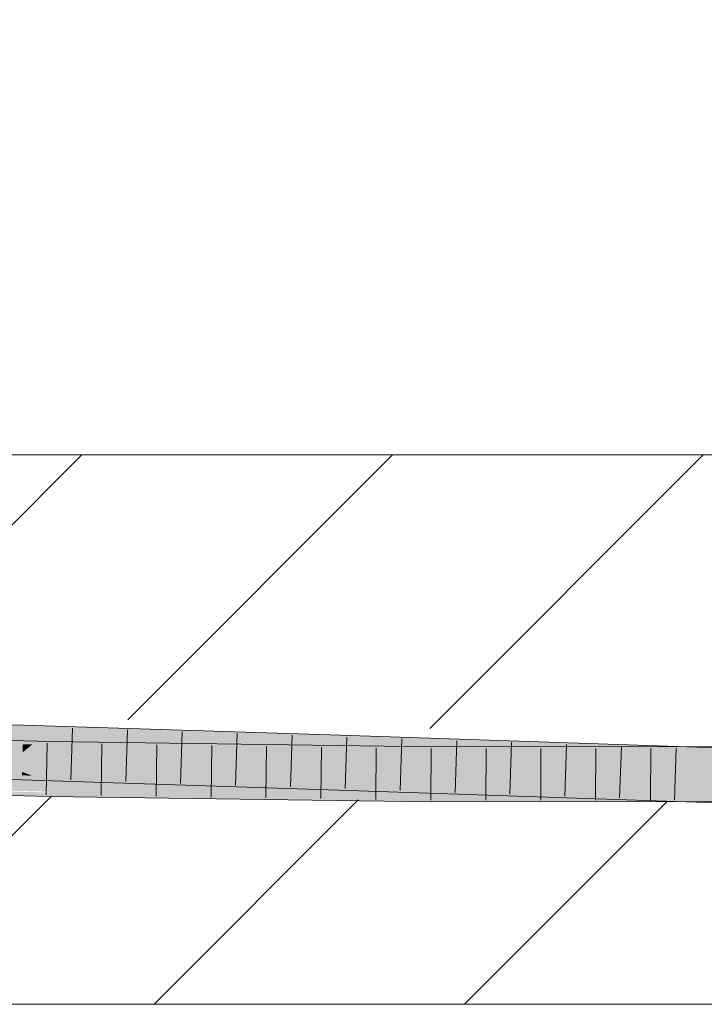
# Model space of a CAD drawing. Extents: x -620 to 3480, y 62 to 1102.
# Tile 174 of 256: x 221.22 to 224.33, y 736.44 to 740.92. Entities that reach past the tile are written whole.
import ezdxf
from ezdxf.lldxf.tags import DXFTag

# ---------------------------------------------------------------- set-up
doc = ezdxf.new("R2010")
doc.units = 0
doc.layers.get('0').update_dxf_attribs({"lineweight": 13})
for name, color, linetype, lineweight, true_color in [('E_Detail_Beschriftung', 7, 'Continuous', 13, 0x009900), ('E_Detail_Wandschraffur', 7, 'Continuous', 5, 0xc0c0c0), ('E_Leerrohr 25-A06G9STU8I', 7, 'Continuous', 9, 0xff8000), ('E_Leerrohr 25-Shading', 7, 'Continuous', 9, 0xff8000)]:
    doc.layers.add(name, color=color, linetype=linetype, lineweight=lineweight, true_color=true_color)
doc.layers.add('E_Detail_Linie_Text_Bem', color=7, linetype='Continuous', lineweight=13)
doc.styles.get("Standard").update_dxf_attribs({"font": 'ARIALN.TTF'})
tags = doc.linetypes.add('fein_strichliert', pattern=[4, 1, -2, 1]).pattern_tags.tags
tags[8:9] = [DXFTag(74, 4), DXFTag(75, 0), DXFTag(340, '0'), DXFTag(46, 0.0), DXFTag(50, 0.0), DXFTag(44, 0.0), DXFTag(45, 0.0)]
tags[6:7] = [DXFTag(74, 4), DXFTag(75, 0), DXFTag(340, '0'), DXFTag(46, 0.0), DXFTag(50, 0.0), DXFTag(44, 0.0), DXFTag(45, 0.0)]
tags[4:5] = [DXFTag(74, 4), DXFTag(75, 0), DXFTag(340, '0'), DXFTag(46, 0.0), DXFTag(50, 0.0), DXFTag(44, 0.0), DXFTag(45, 0.0)]

# ---------------------------------------------------------------- blocks, each defined once
blk = doc.blocks.new('Shading-A06G9SG38I', base_point=(178.739, 735.4243))
at = {"layer": 'E_Leerrohr 25-Shading', "color": 43, "true_color": 0xd7ab7f}
for points in [[(219.8064, 737.7106), (221.2315, 737.6744), (219.8067, 737.726), (221.2319, 737.6893)], [(221.2319, 737.6893), (221.2325, 737.711), (219.8067, 737.726), (219.8071, 737.7472)], [(221.2319, 737.6893), (221.2315, 737.6744), (221.7852, 737.6707)], [(222.5912, 737.6675), (221.2325, 737.711), (221.7852, 737.6707), (221.2319, 737.6893)], [(219.7395, 737.6378), (221.3559, 737.6359), (219.7404, 737.6744)], [(221.3559, 737.6359), (219.7395, 737.6378), (221.3559, 737.6355), (219.9062, 737.6339)], [(219.9062, 737.6339), (221.3554, 737.6099), (221.3559, 737.6355)], [(220.219, 737.6287), (219.9062, 737.6339), (221.3552, 737.5992)], [(221.3316, 737.6712), (221.8125, 737.6698), (221.2315, 737.6744), (221.7852, 737.6707)], [(222.6769, 737.6648), (222.0097, 737.6693), (222.6761, 737.6396), (221.3316, 737.6712)], [(222.5473, 737.6427), (221.3316, 737.6712), (222.676, 737.6381), (222.6757, 737.6282)], [(223.0919, 737.5955), (223.092, 737.6113), (221.3554, 737.6099), (221.3559, 737.6359)], [(221.8125, 737.6698), (222.0097, 737.6693), (221.7852, 737.6707)], [(222.5912, 737.6675), (221.7852, 737.6707), (222.0097, 737.6693)], [(222.0097, 737.6693), (222.6769, 737.6648), (222.5912, 737.6675)], [(222.6761, 737.6396), (222.5473, 737.6427), (222.676, 737.6381)], [(224.1203, 737.5811), (223.3005, 737.6144), (222.6757, 737.6282), (222.676, 737.6381)], [(223.3005, 737.6144), (222.6761, 737.6396), (222.676, 737.6381)], [(224.121, 737.6034), (224.1214, 737.6158), (222.6761, 737.6396), (222.6769, 737.6648)], [(224.1205, 737.5857), (224.121, 737.6034), (223.3005, 737.6144), (222.6761, 737.6396)], [(221.3554, 737.6099), (220.219, 737.6287), (221.3552, 737.5992)], [(222.858, 737.5807), (221.3554, 737.6099), (222.5961, 737.5817), (221.3552, 737.5992)], [(223.0919, 737.5955), (221.3554, 737.6099), (223.0918, 737.5799), (222.858, 737.5807)], [(224.1203, 737.5811), (222.6757, 737.6282), (223.8033, 737.59)], [(223.0918, 737.5799), (224.3151, 737.6013), (223.0919, 737.5955)], [(223.0918, 737.5799), (224.0501, 737.5836), (224.3151, 737.6013), (224.3149, 737.5894)], [(223.0919, 737.5955), (224.3151, 737.6013), (223.092, 737.6113), (224.3153, 737.6125)], [(224.1205, 737.5857), (223.3005, 737.6144), (224.018, 737.5871)], [(223.3005, 737.6144), (224.1203, 737.5811), (224.1204, 737.5832)], [(223.8033, 737.59), (224.1203, 737.5792), (224.1203, 737.5811)], [(224.1204, 737.5832), (224.1205, 737.5857), (224.018, 737.5871)], [(224.0501, 737.5836), (224.3149, 737.5847), (224.3149, 737.5894)], [(224.3453, 737.5753), (225.2569, 737.5718), (224.1204, 737.5832), (224.1205, 737.5857)], [(224.1205, 737.5857), (224.2307, 737.5844), (224.121, 737.6034), (224.2309, 737.6008)], [(224.121, 737.6034), (224.2309, 737.6008), (224.1214, 737.6158), (224.2311, 737.6124)], [(224.2225, 737.5793), (225.0033, 737.5825), (224.2226, 737.5843), (225.0033, 737.5874)], [(224.2307, 737.5844), (225.2569, 737.5718), (224.2309, 737.6008), (225.5475, 737.5707)], [(224.2309, 737.6008), (225.5475, 737.5707), (224.2311, 737.6124), (225.5476, 737.5711)], [(224.3149, 737.5847), (225.0033, 737.5874), (224.3149, 737.5894), (225.0033, 737.6044)], [(224.3149, 737.5894), (225.0033, 737.6044), (224.3151, 737.6013)], [(224.3151, 737.6013), (225.0033, 737.6044), (224.3153, 737.6125), (225.0033, 737.6132)], [(223.0918, 737.5762), (222.858, 737.5807), (222.5961, 737.5817)], [(222.846, 737.5789), (222.5961, 737.5817), (223.0918, 737.5746)], [(223.0918, 737.5762), (222.846, 737.5789), (223.0918, 737.5746)], [(222.858, 737.5807), (223.0918, 737.5762), (223.0918, 737.5799)], [(223.7659, 737.5775), (224.0501, 737.5836), (223.0918, 737.5762), (223.0918, 737.5799)], [(224.2225, 737.5782), (223.0918, 737.5762), (224.2225, 737.5757), (223.0918, 737.5746)], [(223.7659, 737.5775), (224.2225, 737.5793), (224.0501, 737.5836), (224.2226, 737.5843)], [(224.2225, 737.5793), (223.7659, 737.5775), (224.2225, 737.5782)], [(224.1204, 737.5832), (224.1203, 737.5811), (224.3453, 737.5753)], [(224.1203, 737.5811), (224.1203, 737.5792), (225.5468, 737.5444), (225.5465, 737.5345)], [(224.3148, 737.5784), (224.3148, 737.5797), (224.2225, 737.5782), (224.2225, 737.5793)], [(225.0033, 737.5797), (224.2225, 737.5782), (225.0033, 737.5765), (224.2225, 737.5757)], [(225.0033, 737.5825), (224.3148, 737.5797), (225.0033, 737.5797), (224.3148, 737.5784)], [(219.8022, 737.4973), (221.2254, 737.4611), (219.8025, 737.5137), (221.2254, 737.4623)], [(219.8025, 737.5137), (221.2254, 737.4623), (219.8028, 737.5279), (221.226, 737.4822)], [(219.8028, 737.5279), (221.226, 737.4822), (219.8029, 737.5338), (221.2263, 737.4943)], [(221.2263, 737.4943), (221.2264, 737.4977), (219.8029, 737.5338)], [(221.2363, 737.4939), (221.2264, 737.4977), (221.2263, 737.4943)], [(222.6696, 737.4427), (222.6698, 737.4496), (221.2363, 737.4939), (221.2264, 737.4977)], [(222.6698, 737.4496), (222.6698, 737.4515), (221.2264, 737.4977)], [(219.7351, 737.4611), (219.8562, 737.4559), (221.3519, 737.4225), (221.3518, 737.4188)], [(219.8562, 737.4559), (220.5418, 737.4267), (221.3518, 737.4188), (221.3516, 737.4076)], [(221.2254, 737.4623), (221.3309, 737.4577), (221.226, 737.4822), (221.2715, 737.4804)], [(221.2254, 737.4611), (221.3309, 737.4577), (221.2254, 737.4623)], [(221.226, 737.4822), (221.2715, 737.4804), (221.2263, 737.4943), (221.2363, 737.4939)], [(221.2363, 737.4939), (221.2715, 737.4804), (222.6696, 737.4427), (222.669, 737.4245)], [(221.2715, 737.4804), (221.3309, 737.4577), (222.669, 737.4245), (222.6686, 737.415)], [(222.7338, 737.4473), (222.6698, 737.4515), (222.6698, 737.4496)], [(224.1143, 737.3981), (224.1145, 737.402), (222.7338, 737.4473), (222.6698, 737.4515)], [(224.1145, 737.402), (224.1145, 737.4025), (222.6698, 737.4515)], [(219.8071, 737.444), (219.8358, 737.4371), (221.3515, 737.4039), (221.3513, 737.3913)], [(219.8358, 737.4371), (219.9062, 737.4204), (221.3513, 737.3913), (221.3512, 737.3859)], [(221.3515, 737.4039), (221.9864, 737.3948), (221.3516, 737.4076), (221.821, 737.402)], [(221.3516, 737.4078), (221.7966, 737.4031), (221.3518, 737.4188), (221.4733, 737.4172)], [(221.3516, 737.4076), (221.821, 737.402), (221.3516, 737.4078), (221.7966, 737.4031)], [(221.4733, 737.4172), (221.3519, 737.4225), (221.3518, 737.4188)], [(223.0907, 737.3961), (223.0907, 737.3979), (221.4733, 737.4172), (221.3519, 737.4225)], [(221.7966, 737.4031), (223.0907, 737.3896), (221.4733, 737.4172), (223.0907, 737.3961)], [(222.6686, 737.415), (223.8002, 737.3766), (222.669, 737.4245)], [(222.669, 737.4245), (223.8002, 737.3766), (222.6696, 737.4427), (222.9836, 737.4307)], [(222.6696, 737.4427), (222.9836, 737.4307), (222.6698, 737.4496), (222.7338, 737.4473)], [(222.7338, 737.4473), (222.9836, 737.4307), (224.1143, 737.3981), (224.114, 737.3877)], [(222.9836, 737.4307), (223.8002, 737.3766), (224.114, 737.3877), (224.1133, 737.366)], [(221.3512, 737.3859), (222.5952, 737.3683), (221.3513, 737.3913)], [(221.3513, 737.3913), (222.5952, 737.3683), (221.3515, 737.4039), (221.9864, 737.3948)], [(223.0906, 737.387), (223.0907, 737.3896), (221.821, 737.402), (221.7966, 737.4031)], [(221.821, 737.402), (221.9864, 737.3948), (223.0906, 737.387), (223.0906, 737.3792)], [(221.9864, 737.3948), (222.5952, 737.3683), (223.0906, 737.3792), (223.0905, 737.3613)], [(224.2193, 737.3837), (223.0906, 737.3792), (224.2189, 737.3624), (223.0905, 737.3613)], [(223.0907, 737.3896), (223.0906, 737.387), (224.2195, 737.3984), (224.2195, 737.3982)], [(224.2195, 737.3982), (223.0906, 737.387), (224.2195, 737.3943)], [(224.2195, 737.3943), (223.0906, 737.387), (224.2193, 737.3837), (223.0906, 737.3792)], [(223.0907, 737.3898), (223.0907, 737.3896), (224.2195, 737.399), (224.2195, 737.3984)], [(223.0907, 737.3898), (224.2195, 737.399), (223.0907, 737.3961), (223.5343, 737.3983)], [(223.5343, 737.3983), (223.0907, 737.3979), (223.0907, 737.3961)], [(224.1133, 737.366), (225.5406, 737.3212), (224.114, 737.3877), (225.5411, 737.3377)], [(224.114, 737.3877), (225.5411, 737.3377), (224.1143, 737.3981), (225.5415, 737.3515)], [(224.1143, 737.3981), (225.5415, 737.3515), (224.1145, 737.402), (225.5416, 737.3574)], [(224.1145, 737.402), (224.2278, 737.3984), (224.1145, 737.4025), (224.2278, 737.399)], [(224.3117, 737.384), (224.2193, 737.3837), (224.3113, 737.3625), (224.2189, 737.3624)], [(224.3118, 737.3949), (224.2195, 737.3943), (224.3117, 737.384), (224.2193, 737.3837)], [(224.2195, 737.3982), (224.3119, 737.399), (224.2195, 737.3984)], [(224.3118, 737.3949), (224.3119, 737.399), (224.2195, 737.3943), (224.2195, 737.3982)], [(224.2195, 737.3984), (224.3119, 737.399), (224.2195, 737.399)], [(224.2278, 737.3984), (225.5416, 737.3574), (224.2278, 737.399), (225.5416, 737.3578)], [(224.3113, 737.3625), (225.0036, 737.3632), (224.3117, 737.384), (225.0036, 737.3868)], [(224.3117, 737.384), (225.0036, 737.3868), (224.3118, 737.3949), (225.0036, 737.3994)], [(224.3119, 737.399), (224.3118, 737.3949), (225.0036, 737.3997), (225.0036, 737.3994)]]:
    blk.add_solid(points, dxfattribs=at)
at = {"layer": 'E_Leerrohr 25-Shading', "color": 31, "true_color": 0xfabd7f}
for points in [[(221.2314, 737.6714), (221.2315, 737.6744), (219.8056, 737.6709), (219.8064, 737.7106)], [(221.23, 737.6234), (219.8049, 737.6365), (221.2292, 737.5943), (219.8046, 737.6222)], [(219.8056, 737.6709), (219.8049, 737.6365), (221.2314, 737.6714), (221.23, 737.6234)], [(219.9062, 737.6339), (219.8366, 737.5991), (221.3552, 737.5992), (221.3549, 737.5862)], [(221.2314, 737.6714), (221.23, 737.6234), (221.3316, 737.6712), (221.2733, 737.6228)], [(221.3316, 737.6712), (221.2315, 737.6744), (221.2314, 737.6714)], [(221.3316, 737.6712), (221.2733, 737.6228), (222.6757, 737.6282), (222.6749, 737.6052)], [(221.2264, 737.4977), (221.229, 737.5861), (219.8029, 737.5338), (219.8046, 737.6222)], [(219.8046, 737.6222), (221.229, 737.5861), (221.2292, 737.5943)], [(221.3549, 737.5862), (219.8366, 737.5991), (221.3544, 737.5558), (219.8084, 737.585)], [(222.6698, 737.4515), (222.6728, 737.5399), (221.2264, 737.4977), (221.229, 737.5861)], [(221.2292, 737.5943), (221.229, 737.5861), (221.2387, 737.5941)], [(222.6735, 737.5613), (221.2387, 737.5941), (222.6729, 737.5446), (221.229, 737.5861)], [(221.229, 737.5861), (222.6728, 737.5399), (222.6729, 737.5446)], [(221.2733, 737.6228), (221.23, 737.6234), (221.2387, 737.5941), (221.2292, 737.5943)], [(222.6749, 737.6052), (221.2733, 737.6228), (222.6735, 737.5613), (221.2387, 737.5941)], [(221.3549, 737.5862), (221.3544, 737.5558), (222.5961, 737.5817), (221.9876, 737.547)], [(222.5961, 737.5817), (221.3552, 737.5992), (221.3549, 737.5862)], [(222.6749, 737.6052), (222.6735, 737.5613), (223.8033, 737.59), (222.9866, 737.5538)], [(223.8033, 737.59), (222.6757, 737.6282), (222.6749, 737.6052)], [(223.8033, 737.59), (222.9866, 737.5538), (224.1203, 737.5792), (224.1185, 737.5268)], [(221.3519, 737.4225), (221.3535, 737.5109), (219.7351, 737.4611), (219.7373, 737.5494)], [(221.3535, 737.5109), (221.3537, 737.5198), (219.7373, 737.5494), (219.9988, 737.5491)], [(219.9988, 737.5491), (221.3542, 737.5468), (219.793, 737.5773), (220.544, 737.5668)], [(221.3544, 737.5558), (219.8084, 737.585), (221.3542, 737.5468), (219.8083, 737.585)], [(221.3537, 737.5198), (221.3542, 737.5468), (219.9988, 737.5491)], [(221.7981, 737.5362), (221.3542, 737.5464), (221.4749, 737.5178), (221.3537, 737.5198)], [(221.9876, 737.547), (221.3544, 737.5558), (221.8225, 737.5376), (221.3542, 737.5468)], [(221.8225, 737.5376), (221.3542, 737.5468), (221.7981, 737.5362), (221.3542, 737.5464)], [(223.0915, 737.5316), (221.9876, 737.547), (223.0914, 737.5125), (221.8225, 737.5376)], [(222.5961, 737.5817), (221.9876, 737.547), (223.0918, 737.5746), (223.0915, 737.5316)], [(222.6729, 737.5446), (222.6728, 737.5399), (222.7368, 737.5427)], [(224.1177, 737.5018), (222.7368, 737.5427), (224.1174, 737.4923), (222.6728, 737.5399)], [(222.9866, 737.5538), (222.6735, 737.5613), (222.7368, 737.5427), (222.6729, 737.5446)], [(224.1185, 737.5268), (222.9866, 737.5538), (224.1177, 737.5018), (222.7368, 737.5427)], [(223.0915, 737.5316), (224.2225, 737.5757), (223.0918, 737.5746)], [(224.2225, 737.5757), (223.0915, 737.5316), (224.3147, 737.572), (224.3139, 737.5237)], [(224.1203, 737.5792), (224.1185, 737.5268), (224.2305, 737.5754), (224.2298, 737.5243)], [(225.5464, 737.5301), (225.5465, 737.5345), (224.1203, 737.5792)], [(224.2225, 737.5757), (225.0034, 737.5436), (224.2305, 737.5757), (225.0034, 737.5463)], [(224.2298, 737.5243), (225.5454, 737.4946), (224.2305, 737.5754), (225.5464, 737.5301)], [(225.0034, 737.5463), (225.0033, 737.5765), (224.2305, 737.5757)], [(224.3139, 737.5237), (225.0034, 737.5193), (224.3147, 737.572), (225.0034, 737.5436)], [(223.0907, 737.3979), (223.0912, 737.4863), (221.3519, 737.4225), (221.3535, 737.5109)], [(221.3537, 737.5198), (221.3535, 737.5109), (221.4749, 737.5178)], [(221.4749, 737.5178), (221.3535, 737.5109), (223.0913, 737.4908), (223.0912, 737.4863)], [(223.0914, 737.5064), (221.7981, 737.5362), (223.0913, 737.4908), (221.4749, 737.5178)], [(223.0914, 737.5125), (221.8225, 737.5376), (223.0914, 737.5064), (221.7981, 737.5362)], [(224.1145, 737.4025), (224.1174, 737.4909), (222.6698, 737.4515), (222.6728, 737.5399)], [(222.6728, 737.5399), (224.1174, 737.4909), (224.1174, 737.4923)], [(224.221, 737.4874), (223.0914, 737.506), (223.5352, 737.4867), (223.0913, 737.4908)], [(224.2216, 737.5244), (223.0915, 737.5316), (224.2212, 737.4987), (223.0914, 737.5125)], [(223.0914, 737.5064), (224.221, 737.4889), (223.0914, 737.5125), (224.2212, 737.4987)], [(224.3133, 737.4875), (223.0914, 737.5064), (224.221, 737.4874), (223.0914, 737.506)], [(225.5445, 737.4612), (224.1177, 737.5018), (225.5441, 737.4471), (224.1174, 737.4923)], [(224.1185, 737.5268), (224.1177, 737.5018), (225.5454, 737.4946), (225.5445, 737.4612)], [(224.221, 737.4889), (224.3133, 737.4875), (224.2212, 737.4987), (224.3135, 737.4976)], [(224.3135, 737.4976), (224.3139, 737.5237), (224.2212, 737.4987), (224.2216, 737.5244)], [(224.3133, 737.4875), (225.0034, 737.4891), (224.3135, 737.4976)], [(225.0034, 737.5193), (224.3139, 737.5237), (225.0034, 737.4891), (224.3135, 737.4976)], [(223.5352, 737.4867), (223.0912, 737.4863), (223.5343, 737.3983), (223.0907, 737.3979)], [(223.0913, 737.4908), (223.0912, 737.4863), (223.5352, 737.4867)], [(224.221, 737.4874), (223.5352, 737.4867), (224.2195, 737.399), (223.5343, 737.3983)], [(225.5416, 737.3578), (225.5441, 737.4461), (224.1145, 737.4025), (224.1174, 737.4909)], [(224.2292, 737.4888), (224.1174, 737.4923), (224.2292, 737.4874), (224.1174, 737.4909)], [(224.2195, 737.399), (224.3119, 737.399), (224.221, 737.4874), (224.3133, 737.4875)], [(224.3133, 737.4861), (224.2292, 737.4888), (224.2292, 737.4874)], [(225.5441, 737.4461), (225.5441, 737.4471), (224.2292, 737.4874), (224.3133, 737.4861)], [(224.3133, 737.4858), (224.3119, 737.399), (225.0035, 737.4745), (225.0036, 737.3997)], [(225.0034, 737.4891), (224.3133, 737.4875), (225.0034, 737.4882)], [(224.3133, 737.4875), (225.0035, 737.4767), (225.0034, 737.4882)], [(225.0035, 737.4767), (224.3133, 737.4875), (225.0035, 737.4745), (224.3133, 737.4858)]]:
    blk.add_solid(points, dxfattribs=at)
blk = doc.blocks.new('Referenz-A06G9SU08I')
at = {"layer": 'E_Detail_Linie_Text_Bem', "linetype": 'Continuous', "ltscale": 0.13}
for p, q in [((196.8744, 738.94), (256.8525, 738.94)), ((256.8525, 736.44), (208.8744, 736.44))]:
    blk.add_line(p, q, dxfattribs=at)
at = {"layer": 'E_Detail_Wandschraffur', "linetype": 'ByBlock', "ltscale": 0.13}
for p, q in [((220.3208, 737.762), (221.4987, 738.94)), ((223.0831, 737.6959), (224.3272, 738.94)), ((221.8272, 736.44), (222.7572, 737.37))]:
    blk.add_line(p, q, dxfattribs=at)
at = {"layer": 'E_Detail_Wandschraffur', "linetype": 'fein_strichliert', "ltscale": 0.13}
for p, q in [((221.7073, 737.7343), (222.9129, 738.94)), ((220.4129, 736.44), (221.3602, 737.3872)), ((223.2414, 736.44), (224.164, 737.3626))]:
    blk.add_line(p, q, dxfattribs=at)
at = {"layer": 'E_Leerrohr 25-A06G9STU8I', "linetype": 'Continuous', "ltscale": 0.13}
for p, q in [((221.2325, 737.711), (219.8071, 737.7472)), ((222.6769, 737.6648), (221.2325, 737.711)), ((221.4558, 737.6963), (221.4489, 737.4614)), ((221.7057, 737.6884), (221.6987, 737.4535)), ((221.9557, 737.6804), (221.9484, 737.4455)), ((221.3559, 737.6358), (219.7404, 737.6744)), ((223.092, 737.6113), (221.3559, 737.6358)), ((222.2056, 737.6724), (222.1982, 737.4375)), ((222.4556, 737.6644), (222.448, 737.4295)), ((224.1214, 737.6158), (222.6769, 737.6648)), ((222.7055, 737.6563), (222.6978, 737.4215)), ((222.9554, 737.6479), (222.9477, 737.413)), ((223.2052, 737.6394), (223.1975, 737.4045)), ((223.4551, 737.6309), (223.4474, 737.396)), ((221.3406, 737.6287), (221.3361, 737.3937)), ((221.5903, 737.625), (221.5863, 737.3901)), ((221.8401, 737.6215), (221.8365, 737.3865)), ((222.0899, 737.618), (222.0867, 737.383)), ((222.3396, 737.6144), (222.3369, 737.3794)), ((222.5894, 737.6109), (222.5871, 737.3759)), ((222.8391, 737.6074), (222.8372, 737.3724)), ((223.0889, 737.6038), (223.0874, 737.3688)), ((225.0033, 737.6131), (223.092, 737.6113)), ((223.3388, 737.604), (223.3375, 737.369)), ((223.5887, 737.6043), (223.5877, 737.3693)), ((223.7049, 737.6224), (223.6973, 737.3876)), ((223.8385, 737.6045), (223.8378, 737.3695)), ((223.9548, 737.614), (223.9471, 737.3791)), ((224.0884, 737.6047), (224.0879, 737.3697)), ((225.5476, 737.5711), (224.1214, 737.6158)), ((224.2046, 737.6057), (224.197, 737.3708)), ((221.2254, 737.4611), (219.8022, 737.4972)), ((222.6686, 737.415), (221.2254, 737.4611)), ((221.3512, 737.3859), (219.7342, 737.4245)), ((224.1133, 737.366), (222.6686, 737.415)), ((223.0905, 737.3613), (221.3512, 737.3859)), ((225.0036, 737.3631), (223.0905, 737.3613)), ((225.5406, 737.3212), (224.1133, 737.366))]:
    blk.add_line(p, q, dxfattribs=at)
at = {"layer": 'E_Detail_Beschriftung', "linetype": 'Continuous', "ltscale": 0.13, "insert": (213.4139, 740.8007), "char_height": 1.4, "attachment_point": 1}
blk.add_mtext('{\\fArial Narrow;Rohdecke}', dxfattribs=at)

msp = doc.modelspace()

# ---------------------------------------------------------------- block references
at = {"color": 8, "lineweight": 25, "ltscale": 0.25, "true_color": 0x808080}
msp.add_blockref('Referenz-A06G9SU08I', (0, 0), dxfattribs=at)
msp.add_blockref('Shading-A06G9SG38I', (178.739, 735.4243))

doc.saveas('drawing.dxf')
